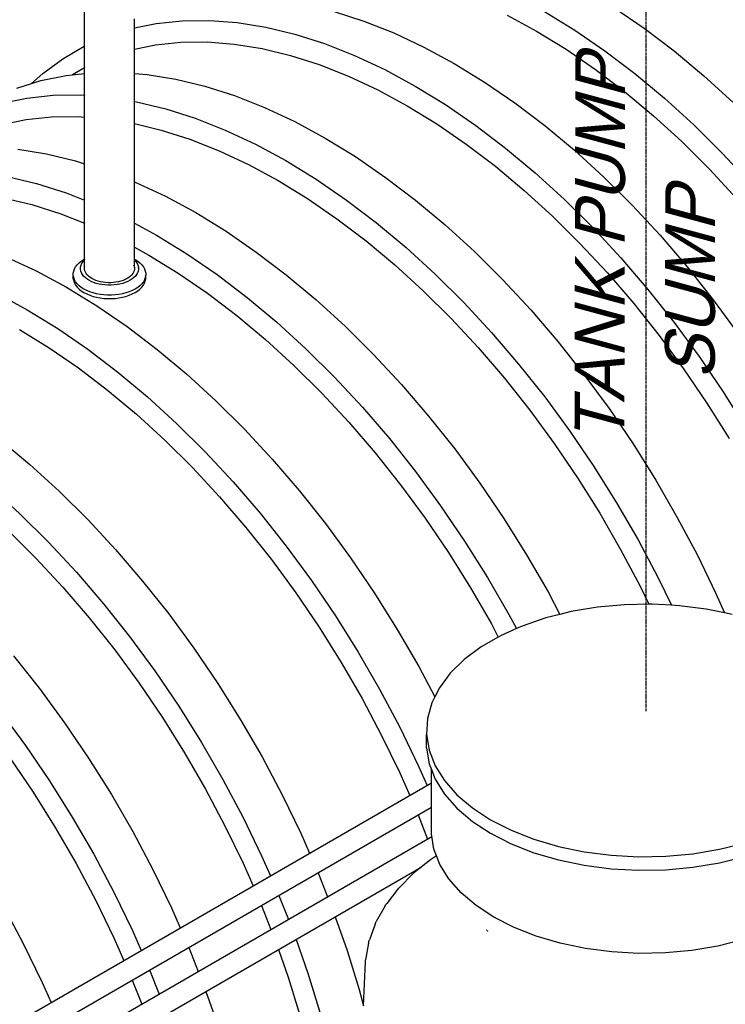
# Model space of a CAD drawing. Extents: x -18027 to -11651, y 1687 to 5059.
# Tile 122 of 170: x -13730 to -13603, y 2808 to 2986. Entities that reach past the tile are written whole.
import ezdxf

# ---------------------------------------------------------------- set-up
doc = ezdxf.new("R2010")
doc.units = 0
doc.header["$MEASUREMENT"] = 0
doc.linetypes.add('CENTER1', pattern=[0.6625, 0.5, -0.075, 0.0125, -0.075])
doc.layers.get('0').update_dxf_attribs({"linetype": 'CONTINUOUS'})
for name, color, linetype in [('CENTERLINE', 3, 'CENTER1'), ('PIPING-VENT-ISO', 3, 'CONTINUOUS'), ('TANK', 2, 'CONTINUOUS'), ('TEXT', 3, 'CONTINUOUS')]:
    doc.layers.add(name, color=color, linetype=linetype)
doc.styles.add('ISO1', font='SIMPFRAC.shx', dxfattribs={"width": 0.85, "oblique": 15})

# ---------------------------------------------------------------- blocks, each defined once
blk = doc.blocks.new('12-14 TANKS')
for p, q in [((-80.92, 59.412), (-80.92, 77.197)), ((-58.401, 62.53), (-55.726, 61.676)), ((-39.421, 62.544), (-36.682, 60.863)), ((-33.147, 62.905), (-30.419, 61.032)), ((-76.426, 61.054), (-76.426, 61.872)), ((-76.426, 61.054), (-74.461, 61.461)), ((-74.461, 61.461), (-72.102, 61.71)), ((-72.102, 61.71), (-69.661, 61.737)), ((-69.661, 61.737), (-67.146, 61.542)), ((-67.146, 61.542), (-64.568, 61.125)), ((-55.726, 61.676), (-53.02, 60.608)), ((-42.792, 62.199), (-40.128, 60.758)), ((-76.451, 61.049), (-76.426, 61.054)), ((-76.426, 59.127), (-76.426, 61.054)), ((-64.568, 61.125), (-61.936, 60.488)), ((-61.936, 60.488), (-59.262, 59.635)), ((-53.02, 60.608), (-50.292, 59.331)), ((-40.128, 60.758), (-37.464, 59.123)), ((-36.682, 60.863), (-33.954, 58.99)), ((-30.419, 61.032), (-27.712, 58.974)), ((-74.529, 59.521), (-72.235, 59.763)), ((-72.235, 59.763), (-69.86, 59.789)), ((-69.86, 59.789), (-67.414, 59.599)), ((-67.414, 59.599), (-64.906, 59.193)), ((-59.262, 59.635), (-56.555, 58.567)), ((-82.886, 58.278), (-80.948, 59.396)), ((-80.92, 59.412), (-80.948, 59.396)), ((-80.948, 59.396), (-80.92, 59.409)), ((-80.934, 59.159), (-80.92, 59.169)), ((-80.896, 59.427), (-80.92, 59.412)), ((-80.92, 59.409), (-80.896, 59.419)), ((-80.92, 59.409), (-80.92, 59.412)), ((-80.92, 59.169), (-80.92, 59.409)), ((-80.92, 59.169), (-80.896, 59.187)), ((-80.92, 57.465), (-80.92, 59.169)), ((-76.451, 59.122), (-76.426, 59.127)), ((-76.426, 59.127), (-74.529, 59.521)), ((-76.426, 56.936), (-76.426, 59.127)), ((-64.906, 59.193), (-62.347, 58.574)), ((-50.292, 59.331), (-47.553, 57.849)), ((-37.464, 59.123), (-34.811, 57.302)), ((-33.954, 58.99), (-31.248, 56.933)), ((-27.712, 58.974), (-25.038, 56.74)), ((-84.698, 56.95), (-82.886, 58.278)), ((-62.347, 58.574), (-59.745, 57.744)), ((-56.555, 58.567), (-53.827, 57.29)), ((-47.553, 57.849), (-44.814, 56.168)), ((-85.714, 56.024), (-84.698, 56.95)), ((-80.92, 57.465), (-82.026, 56.826)), ((-82.026, 56.826), (-80.92, 56.943)), ((-80.896, 57.479), (-80.92, 57.465)), ((-80.92, 56.943), (-80.92, 57.465)), ((-80.92, 56.943), (-80.896, 56.946)), ((-80.92, 54.969), (-80.92, 56.943)), ((-76.451, 56.938), (-76.426, 56.936)), ((-76.426, 56.936), (-75.278, 56.847)), ((-76.426, 54.42), (-76.426, 56.936)), ((-59.745, 57.744), (-57.113, 56.706)), ((-53.827, 57.29), (-51.088, 55.808)), ((-34.811, 57.302), (-32.178, 55.3)), ((-31.248, 56.933), (-28.573, 54.699)), ((-87.024, 55.607), (-85.714, 56.024)), ((-85.714, 56.024), (-84.859, 56.296)), ((-84.859, 56.296), (-82.593, 56.766)), ((-82.593, 56.766), (-82.026, 56.826)), ((-75.278, 56.847), (-72.699, 56.43)), ((-72.699, 56.43), (-70.068, 55.794)), ((-57.113, 56.706), (-54.46, 55.463)), ((-44.814, 56.168), (-42.086, 54.296)), ((-25.038, 56.74), (-22.406, 54.338)), ((-70.068, 55.794), (-67.394, 54.94)), ((-54.46, 55.463), (-51.796, 54.022)), ((-51.088, 55.808), (-48.35, 54.127)), ((-32.178, 55.3), (-29.577, 53.127)), ((-88.395, 54.255), (-86.128, 54.725)), ((-86.128, 54.725), (-83.77, 54.974)), ((-83.77, 54.974), (-81.328, 55.001)), ((-81.328, 55.001), (-80.92, 54.969)), ((-80.92, 54.969), (-80.896, 54.967)), ((-80.92, 53.006), (-80.92, 54.969)), ((-76.451, 54.424), (-76.426, 54.42)), ((-76.426, 54.42), (-76.235, 54.389)), ((-76.426, 52.422), (-76.426, 54.42)), ((-76.235, 54.389), (-73.603, 53.752)), ((-67.394, 54.94), (-64.687, 53.872)), ((-42.086, 54.296), (-39.379, 52.238)), ((-28.573, 54.699), (-25.942, 52.297)), ((-73.603, 53.752), (-70.929, 52.899)), ((-64.687, 53.872), (-61.959, 52.595)), ((-51.796, 54.022), (-49.132, 52.387)), ((-48.35, 54.127), (-45.621, 52.254)), ((-88.4, 52.327), (-86.196, 52.784)), ((-86.196, 52.784), (-83.902, 53.027)), ((-83.902, 53.027), (-81.527, 53.053)), ((-81.527, 53.053), (-80.92, 53.006)), ((-80.92, 53.006), (-80.896, 53.004)), ((-80.92, 48.797), (-80.92, 53.006)), ((-70.929, 52.899), (-68.223, 51.831)), ((-61.959, 52.595), (-59.22, 51.113)), ((-29.577, 53.127), (-27.018, 50.791)), ((-76.451, 52.428), (-76.426, 52.422)), ((-76.426, 52.422), (-74.014, 51.838)), ((-76.426, 47.165), (-76.426, 52.422)), ((-74.014, 51.838), (-71.413, 51.008)), ((-68.223, 51.831), (-65.495, 50.554)), ((-49.132, 52.387), (-46.478, 50.566)), ((-45.621, 52.254), (-42.915, 50.197)), ((-39.379, 52.238), (-36.705, 50.004)), ((-25.942, 52.297), (-23.364, 49.736)), ((-71.413, 51.008), (-68.78, 49.969)), ((-59.22, 51.113), (-56.481, 49.432)), ((-27.018, 50.791), (-24.51, 48.301)), ((-86.945, 50.111), (-84.367, 49.694)), ((-68.78, 49.969), (-66.127, 48.727)), ((-65.495, 50.554), (-62.756, 49.072)), ((-46.478, 50.566), (-43.846, 48.564)), ((-42.915, 50.197), (-40.241, 47.963)), ((-36.705, 50.004), (-34.074, 47.602)), ((-84.367, 49.694), (-81.735, 49.058)), ((-81.735, 49.058), (-80.92, 48.797)), ((-62.756, 49.072), (-60.017, 47.391)), ((-56.481, 49.432), (-53.753, 47.56)), ((-23.364, 49.736), (-20.849, 47.028)), ((-80.92, 48.797), (-80.896, 48.789)), ((-80.92, 45.501), (-80.92, 48.797)), ((-66.127, 48.727), (-63.463, 47.286)), ((-43.846, 48.564), (-41.245, 46.391)), ((-24.51, 48.301), (-22.064, 45.666)), ((-87.902, 47.653), (-85.271, 47.016)), ((-76.451, 47.174), (-76.426, 47.165)), ((-76.426, 47.165), (-76.354, 47.136)), ((-76.426, 43.42), (-76.426, 47.165)), ((-76.354, 47.136), (-73.626, 45.859)), ((-63.463, 47.286), (-60.799, 45.651)), ((-60.017, 47.391), (-57.289, 45.518)), ((-53.753, 47.56), (-51.047, 45.502)), ((-40.241, 47.963), (-37.609, 45.561)), ((-34.074, 47.602), (-31.495, 45.041)), ((-85.271, 47.016), (-82.596, 46.163)), ((-41.245, 46.391), (-38.685, 44.055)), ((-88.241, 45.721), (-85.681, 45.102)), ((-82.596, 46.163), (-80.92, 45.501)), ((-80.92, 45.501), (-80.896, 45.492)), ((-80.92, 43.42), (-80.92, 45.501)), ((-73.626, 45.859), (-70.887, 44.377)), ((-60.799, 45.651), (-58.145, 43.829)), ((-57.289, 45.518), (-54.582, 43.461)), ((-51.047, 45.502), (-48.372, 43.268)), ((-37.609, 45.561), (-35.031, 43)), ((-85.681, 45.102), (-83.08, 44.272)), ((-31.495, 45.041), (-28.981, 42.333)), ((-83.08, 44.272), (-80.92, 43.42)), ((-70.887, 44.377), (-68.149, 42.696)), ((-58.145, 43.829), (-55.513, 41.828)), ((-38.685, 44.055), (-36.177, 41.564)), ((-80.92, 43.42), (-80.896, 43.41)), ((-80.92, 40.184), (-80.92, 43.42)), ((-76.451, 43.433), (-76.426, 43.42)), ((-76.426, 43.42), (-74.423, 42.336)), ((-76.426, 41.251), (-76.426, 43.42)), ((-68.149, 42.696), (-65.42, 40.823)), ((-54.582, 43.461), (-51.908, 41.226)), ((-48.372, 43.268), (-45.741, 40.866)), ((-35.031, 43), (-32.516, 40.292)), ((-74.423, 42.336), (-71.684, 40.655)), ((-55.513, 41.828), (-52.912, 39.655)), ((-28.981, 42.333), (-26.539, 39.487)), ((-76.451, 41.264), (-76.426, 41.251)), ((-76.426, 41.251), (-75.13, 40.55)), ((-76.426, 40.184), (-76.426, 41.251)), ((-51.908, 41.226), (-49.277, 38.824)), ((-36.177, 41.564), (-33.731, 38.93)), ((-88.022, 40.4), (-85.294, 39.123)), ((-81.218, 40.001), (-80.989, 40.148)), ((-81.124, 39.885), (-81.012, 40.03)), ((-81.012, 40.03), (-80.92, 40.122)), ((-80.989, 40.148), (-80.92, 40.184)), ((-80.92, 40.184), (-80.896, 40.197)), ((-80.92, 40.122), (-80.92, 40.184)), ((-80.92, 40.122), (-80.896, 40.146)), ((-80.92, 39.41), (-80.92, 40.122)), ((-76.451, 40.197), (-76.426, 40.184)), ((-76.451, 40.146), (-76.426, 40.122)), ((-76.426, 40.184), (-76.358, 40.148)), ((-76.426, 40.122), (-76.426, 40.184)), ((-76.426, 40.122), (-76.334, 40.03)), ((-76.426, 39.41), (-76.426, 40.122)), ((-76.358, 40.148), (-76.129, 40.001)), ((-76.334, 40.03), (-76.223, 39.885)), ((-75.13, 40.55), (-72.466, 38.915)), ((-71.684, 40.655), (-68.956, 38.782)), ((-65.42, 40.823), (-62.714, 38.766)), ((-45.741, 40.866), (-43.163, 38.305)), ((-32.516, 40.292), (-30.075, 37.445)), ((-85.294, 39.123), (-82.555, 37.641)), ((-81.907, 39.107), (-81.836, 39.301)), ((-81.836, 39.301), (-81.73, 39.489)), ((-81.73, 39.489), (-81.591, 39.67)), ((-81.591, 39.67), (-81.419, 39.841)), ((-81.419, 39.841), (-81.218, 40.001)), ((-81.3, 39.352), (-81.295, 39.421)), ((-81.3, 39.352), (-81.295, 39.382)), ((-81.295, 39.421), (-81.266, 39.579)), ((-81.295, 39.382), (-81.295, 39.421)), ((-81.295, 39.262), (-81.295, 39.382)), ((-81.266, 39.105), (-81.295, 39.262)), ((-81.266, 39.579), (-81.209, 39.734)), ((-81.209, 39.734), (-81.124, 39.885)), ((-80.92, 39.41), (-80.896, 39.545)), ((-80.92, 39.274), (-80.92, 39.41)), ((-80.896, 39.138), (-80.92, 39.274)), ((-80.847, 39.005), (-80.896, 39.138)), ((-76.5, 39.678), (-76.451, 39.545)), ((-76.451, 39.138), (-76.5, 39.005)), ((-76.451, 39.545), (-76.426, 39.41)), ((-76.426, 39.274), (-76.451, 39.138)), ((-76.426, 39.41), (-76.426, 39.274)), ((-76.223, 39.885), (-76.138, 39.734)), ((-76.138, 39.734), (-76.081, 39.579)), ((-76.129, 40.001), (-75.927, 39.841)), ((-76.081, 39.579), (-76.052, 39.421)), ((-76.052, 39.262), (-76.081, 39.105)), ((-76.046, 39.352), (-76.052, 39.421)), ((-76.052, 39.421), (-76.052, 39.262)), ((-75.927, 39.841), (-75.756, 39.67)), ((-75.756, 39.67), (-75.617, 39.489)), ((-75.617, 39.489), (-75.511, 39.301)), ((-75.511, 39.301), (-75.439, 39.107)), ((-52.912, 39.655), (-50.352, 37.319)), ((-26.539, 39.487), (-24.18, 36.514)), ((-81.943, 38.911), (-81.907, 39.107)), ((-81.943, 38.713), (-81.943, 38.911)), ((-81.907, 38.516), (-81.943, 38.713)), ((-81.943, 38.405), (-81.943, 38.713)), ((-81.943, 38.405), (-81.907, 38.208)), ((-81.836, 38.322), (-81.907, 38.516)), ((-81.73, 38.134), (-81.836, 38.322)), ((-81.209, 38.949), (-81.266, 39.105)), ((-81.124, 38.799), (-81.209, 38.949)), ((-81.012, 38.654), (-81.124, 38.799)), ((-80.875, 38.516), (-81.012, 38.654)), ((-80.713, 38.388), (-80.875, 38.516)), ((-80.774, 38.876), (-80.847, 39.005)), ((-80.678, 38.752), (-80.774, 38.876)), ((-80.529, 38.27), (-80.713, 38.388)), ((-80.56, 38.634), (-80.678, 38.752)), ((-80.422, 38.524), (-80.56, 38.634)), ((-80.325, 38.164), (-80.529, 38.27)), ((-80.264, 38.423), (-80.422, 38.524)), ((-80.089, 38.332), (-80.264, 38.423)), ((-79.899, 38.252), (-80.089, 38.332)), ((-79.695, 38.184), (-79.899, 38.252)), ((-77.448, 38.252), (-77.652, 38.184)), ((-77.257, 38.332), (-77.448, 38.252)), ((-77.082, 38.423), (-77.257, 38.332)), ((-76.925, 38.524), (-77.082, 38.423)), ((-76.817, 38.27), (-77.021, 38.164)), ((-76.786, 38.634), (-76.925, 38.524)), ((-76.633, 38.388), (-76.817, 38.27)), ((-76.669, 38.752), (-76.786, 38.634)), ((-76.573, 38.876), (-76.669, 38.752)), ((-76.472, 38.516), (-76.633, 38.388)), ((-76.5, 39.005), (-76.573, 38.876)), ((-76.334, 38.654), (-76.472, 38.516)), ((-76.223, 38.799), (-76.334, 38.654)), ((-76.138, 38.949), (-76.223, 38.799)), ((-76.081, 39.105), (-76.138, 38.949)), ((-75.511, 38.322), (-75.617, 38.134)), ((-75.439, 38.516), (-75.511, 38.322)), ((-75.439, 39.107), (-75.404, 38.911)), ((-75.414, 38.658), (-75.439, 38.516)), ((-75.439, 38.208), (-75.404, 38.405)), ((-75.404, 38.713), (-75.414, 38.658)), ((-75.404, 38.603), (-75.414, 38.658)), ((-75.404, 38.911), (-75.404, 38.713)), ((-75.404, 38.603), (-75.404, 38.713)), ((-75.404, 38.405), (-75.404, 38.603)), ((-72.466, 38.915), (-69.813, 37.093)), ((-68.956, 38.782), (-66.249, 36.725)), ((-62.714, 38.766), (-60.04, 36.532)), ((-49.277, 38.824), (-46.698, 36.264)), ((-43.163, 38.305), (-40.648, 35.597)), ((-33.731, 38.93), (-31.356, 36.162)), ((-82.555, 37.641), (-79.816, 35.96)), ((-81.907, 38.208), (-81.836, 38.015)), ((-81.836, 38.015), (-81.73, 37.827)), ((-81.591, 37.953), (-81.73, 38.134)), ((-81.73, 37.827), (-81.591, 37.646)), ((-81.419, 37.782), (-81.591, 37.953)), ((-81.591, 37.646), (-81.419, 37.474)), ((-81.218, 37.622), (-81.419, 37.782)), ((-81.419, 37.474), (-81.218, 37.314)), ((-80.989, 37.475), (-81.218, 37.622)), ((-80.734, 37.343), (-80.989, 37.475)), ((-80.457, 37.226), (-80.734, 37.343)), ((-80.103, 38.071), (-80.325, 38.164)), ((-79.865, 37.991), (-80.103, 38.071)), ((-79.614, 37.927), (-79.865, 37.991)), ((-79.48, 38.129), (-79.695, 38.184)), ((-79.353, 37.878), (-79.614, 37.927)), ((-79.256, 38.087), (-79.48, 38.129)), ((-79.084, 37.845), (-79.353, 37.878)), ((-79.025, 38.059), (-79.256, 38.087)), ((-78.811, 37.828), (-79.084, 37.845)), ((-78.791, 38.044), (-79.025, 38.059)), ((-78.536, 37.828), (-78.811, 37.828)), ((-78.556, 38.044), (-78.791, 38.044)), ((-78.321, 38.059), (-78.556, 38.044)), ((-78.263, 37.845), (-78.536, 37.828)), ((-78.091, 38.087), (-78.321, 38.059)), ((-77.994, 37.878), (-78.263, 37.845)), ((-77.867, 38.129), (-78.091, 38.087)), ((-77.733, 37.927), (-77.994, 37.878)), ((-77.652, 38.184), (-77.867, 38.129)), ((-77.482, 37.991), (-77.733, 37.927)), ((-77.244, 38.071), (-77.482, 37.991)), ((-77.021, 38.164), (-77.244, 38.071)), ((-76.613, 37.343), (-76.89, 37.226)), ((-76.358, 37.475), (-76.613, 37.343)), ((-76.129, 37.622), (-76.358, 37.475)), ((-75.927, 37.782), (-76.129, 37.622)), ((-76.129, 37.314), (-75.927, 37.474)), ((-75.756, 37.953), (-75.927, 37.782)), ((-75.927, 37.474), (-75.756, 37.646)), ((-75.617, 38.134), (-75.756, 37.953)), ((-75.756, 37.646), (-75.617, 37.827)), ((-75.617, 37.827), (-75.511, 38.015)), ((-75.511, 38.015), (-75.439, 38.208)), ((-30.075, 37.445), (-27.716, 34.473)), ((-88.829, 37.082), (-86.09, 35.6)), ((-81.218, 37.314), (-80.989, 37.167)), ((-80.989, 37.167), (-80.734, 37.035)), ((-80.734, 37.035), (-80.457, 36.919)), ((-80.16, 37.127), (-80.457, 37.226)), ((-80.457, 36.919), (-80.16, 36.82)), ((-79.847, 37.047), (-80.16, 37.127)), ((-80.16, 36.82), (-79.847, 36.739)), ((-79.521, 36.986), (-79.847, 37.047)), ((-79.847, 36.739), (-79.521, 36.678)), ((-79.185, 36.945), (-79.521, 36.986)), ((-79.521, 36.678), (-79.185, 36.637)), ((-78.845, 36.924), (-79.185, 36.945)), ((-79.185, 36.637), (-78.845, 36.616)), ((-78.502, 36.924), (-78.845, 36.924)), ((-78.845, 36.616), (-78.502, 36.616)), ((-78.161, 36.945), (-78.502, 36.924)), ((-78.502, 36.616), (-78.161, 36.637)), ((-77.826, 36.986), (-78.161, 36.945)), ((-78.161, 36.637), (-77.826, 36.678)), ((-77.5, 37.047), (-77.826, 36.986)), ((-77.826, 36.678), (-77.5, 36.739)), ((-77.187, 37.127), (-77.5, 37.047)), ((-77.5, 36.739), (-77.187, 36.82)), ((-76.89, 37.226), (-77.187, 37.127)), ((-77.187, 36.82), (-76.89, 36.919)), ((-76.89, 36.919), (-76.613, 37.035)), ((-76.613, 37.035), (-76.358, 37.167)), ((-76.358, 37.167), (-76.129, 37.314)), ((-69.813, 37.093), (-67.18, 35.092)), ((-66.249, 36.725), (-63.575, 34.49)), ((-60.04, 36.532), (-57.408, 34.13)), ((-50.352, 37.319), (-47.845, 34.828)), ((-24.18, 36.514), (-21.914, 33.427)), ((-86.09, 35.6), (-83.351, 33.919)), ((-79.816, 35.96), (-77.088, 34.087)), ((-46.698, 36.264), (-44.183, 33.555)), ((-40.648, 35.597), (-38.206, 32.751)), ((-31.356, 36.162), (-29.062, 33.27)), ((-67.18, 35.092), (-64.579, 32.919)), ((-47.845, 34.828), (-45.399, 32.194)), ((-86.797, 33.814), (-84.133, 32.179)), ((-83.351, 33.919), (-80.623, 32.046)), ((-77.088, 34.087), (-74.381, 32.03)), ((-63.575, 34.49), (-60.944, 32.088)), ((-57.408, 34.13), (-54.83, 31.569)), ((-27.716, 34.473), (-25.449, 31.386)), ((-64.579, 32.919), (-62.02, 30.583)), ((-44.183, 33.555), (-41.742, 30.709)), ((-29.062, 33.27), (-26.858, 30.268)), ((-84.133, 32.179), (-81.48, 30.357)), ((-80.623, 32.046), (-77.917, 29.989)), ((-74.381, 32.03), (-71.707, 29.796)), ((-60.944, 32.088), (-58.366, 29.528)), ((-45.399, 32.194), (-43.024, 29.426)), ((-38.206, 32.751), (-35.848, 29.778)), ((-54.83, 31.569), (-52.315, 28.861)), ((-25.449, 31.386), (-23.284, 28.196)), ((-81.48, 30.357), (-78.847, 28.356)), ((-62.02, 30.583), (-59.512, 28.092)), ((-41.742, 30.709), (-39.383, 27.737)), ((-26.858, 30.268), (-24.752, 27.166)), ((-77.917, 29.989), (-75.242, 27.754)), ((-71.707, 29.796), (-69.076, 27.393)), ((-58.366, 29.528), (-55.851, 26.819)), ((-43.024, 29.426), (-40.73, 26.534)), ((-35.848, 29.778), (-33.581, 26.691)), ((-52.315, 28.861), (-49.874, 26.014)), ((-78.847, 28.356), (-76.246, 26.183)), ((-75.242, 27.754), (-72.611, 25.352)), ((-59.512, 28.092), (-57.066, 25.458)), ((-39.383, 27.737), (-37.117, 24.65)), ((-23.284, 28.196), (-21.229, 24.917)), ((-69.076, 27.393), (-66.497, 24.833)), ((-55.851, 26.819), (-53.409, 23.973)), ((-33.581, 26.691), (-31.416, 23.502)), ((-24.752, 27.166), (-22.753, 23.976)), ((-76.246, 26.183), (-73.687, 23.846)), ((-49.874, 26.014), (-47.515, 23.042)), ((-40.73, 26.534), (-38.525, 23.532)), ((-72.611, 25.352), (-70.033, 22.792)), ((-57.066, 25.458), (-54.691, 22.689)), ((-66.497, 24.833), (-63.982, 22.124)), ((-37.117, 24.65), (-34.952, 21.46)), ((-88.523, 23.865), (-85.849, 21.631)), ((-73.687, 23.846), (-71.179, 21.356)), ((-53.409, 23.973), (-51.05, 21.001)), ((-38.525, 23.532), (-36.419, 20.43)), ((-31.416, 23.502), (-29.36, 20.222)), ((-70.033, 22.792), (-67.518, 20.083)), ((-54.691, 22.689), (-52.397, 19.798)), ((-47.515, 23.042), (-45.248, 19.955)), ((-85.849, 21.631), (-83.218, 19.229)), ((-71.179, 21.356), (-68.733, 18.722)), ((-63.982, 22.124), (-61.541, 19.278)), ((-34.952, 21.46), (-32.896, 18.181)), ((-51.05, 21.001), (-48.784, 17.914)), ((-89.385, 19.589), (-86.753, 17.187)), ((-67.518, 20.083), (-65.076, 17.237)), ((-52.397, 19.798), (-50.192, 16.796)), ((-45.248, 19.955), (-43.083, 16.765)), ((-36.419, 20.43), (-34.42, 17.24)), ((-29.36, 20.222), (-27.423, 16.866)), ((-83.218, 19.229), (-80.639, 16.668)), ((-68.733, 18.722), (-66.358, 15.953)), ((-61.541, 19.278), (-59.182, 16.306)), ((-48.784, 17.914), (-46.619, 14.724)), ((-32.896, 18.181), (-30.958, 14.825)), ((-86.753, 17.187), (-84.175, 14.627)), ((-65.076, 17.237), (-62.718, 14.265)), ((-34.42, 17.24), (-32.535, 13.976)), ((-80.639, 16.668), (-78.125, 13.96)), ((-59.182, 16.306), (-56.916, 13.219)), ((-50.192, 16.796), (-48.086, 13.693)), ((-43.083, 16.765), (-41.028, 13.486)), ((-27.423, 16.866), (-25.611, 13.447)), ((-87.829, 15.682), (-85.321, 13.191)), ((-66.358, 15.953), (-64.064, 13.062)), ((-84.175, 14.627), (-81.66, 11.918)), ((-62.718, 14.265), (-60.451, 11.178)), ((-46.619, 14.724), (-44.563, 11.445)), ((-30.958, 14.825), (-29.146, 11.405)), ((-78.125, 13.96), (-75.683, 11.113)), ((-48.086, 13.693), (-46.087, 10.504)), ((-41.028, 13.486), (-39.09, 10.13)), ((-32.535, 13.976), (-30.773, 10.65)), ((-25.611, 13.447), (-23.931, 9.977)), ((-85.321, 13.191), (-82.875, 10.557)), ((-64.064, 13.062), (-61.86, 10.06)), ((-56.916, 13.219), (-54.751, 10.029)), ((-81.66, 11.918), (-79.218, 9.072)), ((-75.683, 11.113), (-73.324, 8.141)), ((-60.451, 11.178), (-58.286, 7.988)), ((-44.563, 11.445), (-42.626, 8.089)), ((-29.146, 11.405), (-27.946, 8.926)), ((-82.875, 10.557), (-80.5, 7.788)), ((-61.86, 10.06), (-59.754, 6.957)), ((-54.751, 10.029), (-52.695, 6.75)), ((-46.087, 10.504), (-44.203, 7.24)), ((-39.09, 10.13), (-38.015, 8.101)), ((-30.773, 10.65), (-29.982, 9.016)), ((-23.931, 9.977), (-23.165, 8.233)), ((-79.218, 9.072), (-76.86, 6.1)), ((-32.174, 8.976), (-34.624, 8.752)), ((-29.982, 9.016), (-32.174, 8.976)), ((-29.695, 9.021), (-29.982, 9.016)), ((-27.946, 8.926), (-29.695, 9.021)), ((-27.226, 8.887), (-27.946, 8.926)), ((-73.324, 8.141), (-71.058, 5.054)), ((-42.626, 8.089), (-41.951, 6.816)), ((-38.015, 8.101), (-39.282, 7.784)), ((-37.006, 8.353), (-38.015, 8.101)), ((-34.624, 8.752), (-37.006, 8.353)), ((-24.806, 8.574), (-27.226, 8.887)), ((-23.165, 8.233), (-24.806, 8.574)), ((-22.472, 8.089), (-23.165, 8.233)), ((-80.5, 7.788), (-78.206, 4.897)), ((-58.286, 7.988), (-56.231, 4.709)), ((-44.203, 7.24), (-43.578, 6.061)), ((-39.282, 7.784), (-41.417, 7.055)), ((-59.754, 6.957), (-57.754, 3.768)), ((-52.695, 6.75), (-50.757, 3.394)), ((-41.951, 6.816), (-43.377, 6.178)), ((-41.417, 7.055), (-41.951, 6.816)), ((-76.86, 6.1), (-74.593, 3.013)), ((-43.578, 6.061), (-45.13, 5.165)), ((-43.377, 6.178), (-43.578, 6.061)), ((-78.206, 4.897), (-76.002, 1.895)), ((-71.058, 5.054), (-68.893, 1.864)), ((-56.231, 4.709), (-54.293, 1.353)), ((-45.13, 5.165), (-46.65, 4.034)), ((-87.35, 4.377), (-84.992, 1.405)), ((-57.754, 3.768), (-55.87, 0.504)), ((-46.65, 4.034), (-47.913, 2.801)), ((-74.593, 3.013), (-72.428, -0.177)), ((-50.757, 3.394), (-49.311, 0.665)), ((-47.913, 2.801), (-48.898, 1.487)), ((-76.002, 1.895), (-73.896, -1.208)), ((-68.893, 1.864), (-66.837, -1.415)), ((-84.992, 1.405), (-82.725, -1.682)), ((-54.293, 1.353), (-52.481, -2.067)), ((-48.898, 1.487), (-49.311, 0.665)), ((-55.87, 0.504), (-54.107, -2.823)), ((-49.59, 0.112), (-49.978, -1.303)), ((-49.311, 0.665), (-49.59, 0.112)), ((-88.527, -0.636), (-86.261, -3.723)), ((-72.428, -0.177), (-70.373, -3.456)), ((-82.725, -1.682), (-80.56, -4.872)), ((-73.896, -1.208), (-71.897, -4.397)), ((-66.837, -1.415), (-64.899, -4.771)), ((-49.978, -1.303), (-50.056, -2.734)), ((-52.481, -2.067), (-50.801, -5.537)), ((-70.373, -3.456), (-68.435, -6.812)), ((-54.107, -2.823), (-52.474, -6.198)), ((-50.056, -2.734), (-49.823, -4.159)), ((-50.056, -3.959), (-50.056, -2.734)), ((-86.261, -3.723), (-84.095, -6.913)), ((-71.897, -4.397), (-70.012, -7.661)), ((-50.056, -3.959), (-49.823, -5.384)), ((-49.823, -4.159), (-49.281, -5.557)), ((-87.669, -4.841), (-85.563, -7.944)), ((-80.56, -4.872), (-78.504, -8.151)), ((-64.899, -4.771), (-63.087, -8.191)), ((-52.474, -6.198), (-51.577, -8.239)), ((-50.801, -5.537), (-50.011, -7.335)), ((-49.823, -5.384), (-49.619, -5.911)), ((-49.619, -8.229), (-49.619, -5.911)), ((-49.619, -5.911), (-49.281, -6.782)), ((-49.281, -5.557), (-48.441, -6.904)), ((-84.095, -6.913), (-82.04, -10.192)), ((-68.435, -6.812), (-66.623, -10.232)), ((-49.281, -6.782), (-48.441, -8.129)), ((-48.441, -6.904), (-47.315, -8.18)), ((-85.563, -7.944), (-83.564, -11.133)), ((-70.012, -7.661), (-68.249, -10.988)), ((-78.504, -8.151), (-76.567, -11.507)), ((-63.087, -8.191), (-61.408, -11.661)), ((-49.619, -11.707), (-49.619, -8.229)), ((-48.441, -8.129), (-47.315, -9.405)), ((-47.315, -8.18), (-45.921, -9.364)), ((-47.315, -9.405), (-45.921, -10.589)), ((-45.921, -9.364), (-44.281, -10.439)), ((-82.04, -10.192), (-80.102, -13.548)), ((-66.623, -10.232), (-64.943, -13.702)), ((-50.818, -10.007), (-49.961, -12.175)), ((-45.921, -10.589), (-44.281, -11.663)), ((-44.281, -10.439), (-42.421, -11.386)), ((-83.564, -11.133), (-81.679, -14.398)), ((-76.567, -11.507), (-74.755, -14.927)), ((-68.249, -10.988), (-66.616, -14.363)), ((-42.421, -11.386), (-40.369, -12.19)), ((-61.408, -11.661), (-60.617, -13.461)), ((-49.39, -13.101), (-49.619, -11.707)), ((-44.281, -11.663), (-42.421, -12.61)), ((-40.369, -12.19), (-38.159, -12.841)), ((-49.159, -13.7), (-49.39, -13.101)), ((-42.421, -12.61), (-40.369, -13.415)), ((-38.159, -12.841), (-35.826, -13.326)), ((-35.826, -13.326), (-33.405, -13.638)), ((-26.007, -13.504), (-23.626, -13.104)), ((-23.626, -13.104), (-21.349, -12.536)), ((-80.102, -13.548), (-78.29, -16.968)), ((-64.943, -13.702), (-64.152, -15.502)), ((-49.699, -14.046), (-51.233, -15.266)), ((-49.345, -13.819), (-49.699, -14.046)), ((-49.159, -13.7), (-49.345, -13.819)), ((-48.861, -14.468), (-49.159, -13.7)), ((-40.369, -13.415), (-38.159, -14.065)), ((-38.159, -14.065), (-35.826, -14.55)), ((-33.405, -13.638), (-30.936, -13.773)), ((-30.936, -13.773), (-28.457, -13.728)), ((-28.457, -13.728), (-26.007, -13.504)), ((-23.626, -14.329), (-21.349, -13.76)), ((-81.679, -14.398), (-79.917, -17.724)), ((-74.755, -14.927), (-73.075, -18.397)), ((-66.616, -14.363), (-65.718, -16.407)), ((-48.04, -15.785), (-48.861, -14.468)), ((-35.826, -14.55), (-33.405, -14.863)), ((-33.405, -14.863), (-30.936, -14.997)), ((-30.936, -14.997), (-28.457, -14.953)), ((-28.457, -14.953), (-26.007, -14.729)), ((-26.007, -14.729), (-23.626, -14.329)), ((-59.846, -15.221), (-58.989, -17.389)), ((-51.233, -15.266), (-52.539, -16.571)), ((-46.939, -17.033), (-48.04, -15.785)), ((-52.586, -16.626), (-53.65, -18.006)), ((-52.586, -16.626), (-52.539, -16.571)), ((-79.917, -17.724), (-78.283, -21.099)), ((-78.29, -16.968), (-76.611, -20.438)), ((-63.381, -17.263), (-62.524, -19.431)), ((-45.576, -18.191), (-46.939, -17.033)), ((-88.234, -18.243), (-86.422, -21.663)), ((-73.075, -18.397), (-72.283, -20.199)), ((-64.959, -18.174), (-64.102, -20.343)), ((-53.776, -18.194), (-54.589, -19.638)), ((-53.776, -18.194), (-53.738, -18.128)), ((-53.738, -18.128), (-53.696, -18.066)), ((-53.696, -18.066), (-53.65, -18.006)), ((-43.972, -19.241), (-45.576, -18.191)), ((-58.297, -19.196), (-57.229, -22.233)), ((-42.152, -20.167), (-43.972, -19.241)), ((-76.611, -20.438), (-75.819, -22.241)), ((-54.682, -19.852), (-55.204, -21.269)), ((-54.682, -19.852), (-54.655, -19.779)), ((-54.655, -19.779), (-54.624, -19.708)), ((-54.624, -19.708), (-54.589, -19.638)), ((-44.62, -20.42), (-44.674, -20.443)), ((-40.147, -20.955), (-42.152, -20.167)), ((-78.283, -21.099), (-77.384, -23.145)), ((-61.832, -21.238), (-60.764, -24.274)), ((-55.231, -21.344), (-55.204, -21.269)), ((-44.538, -20.502), (-44.592, -20.525)), ((-37.986, -21.59), (-40.147, -20.955)), ((-21.548, -21.292), (-23.774, -21.848)), ((-86.422, -21.663), (-84.742, -25.133)), ((-71.512, -21.96), (-70.655, -24.128)), ((-63.426, -22.158), (-62.551, -24.646)), ((-55.288, -21.576), (-55.565, -23.096)), ((-55.288, -21.576), (-55.274, -21.498)), ((-55.274, -21.498), (-55.255, -21.42)), ((-55.255, -21.42), (-55.231, -21.344)), ((-35.704, -22.065), (-37.986, -21.59)), ((-33.337, -22.37), (-35.704, -22.065)), ((-23.774, -21.848), (-26.103, -22.239)), ((-57.229, -22.233), (-56.14, -25.765)), ((-55.575, -23.176), (-55.565, -23.096)), ((-30.922, -22.502), (-33.337, -22.37)), ((-28.498, -22.458), (-30.922, -22.502)), ((-26.103, -22.239), (-28.498, -22.458)), ((-75.048, -24.002), (-74.191, -26.17)), ((-55.751, -27.238), (-55.581, -23.256)), ((-55.581, -23.256), (-55.575, -23.176)), ((-62.551, -24.646), (-61.492, -28.082)), ((-60.764, -24.274), (-59.676, -27.807)), ((-84.742, -25.133), (-83.95, -26.937)), ((-76.625, -24.913), (-75.768, -27.081)), ((-56.14, -25.765), (-55.751, -27.238)), ((-69.963, -25.934), (-68.896, -28.969))]:
    blk.add_line(p, q)

msp = doc.modelspace()

# ---------------------------------------------------------------- linework, layer by layer
at = {"layer": 'CENTERLINE', "color": 3, "linetype": 'CENTER1'}
msp.add_line((-13617.18, 2861.38), (-13617.18, 3015.3), dxfattribs=at)
at = {"layer": 'PIPING-VENT-ISO'}
for p, q in [((-14212.43, 2527.05, 0), (-13655.98, 2848.45, 0)), ((-14212.43, 2522.64, 0), (-13655.98, 2844.04, 0)), ((-14209.96, 2518.74, 0), (-13655.9, 2838.76, 0)), ((-14206.14, 2516.53, 0), (-13657.83, 2833.23, 0))]:
    msp.add_line(p, q, dxfattribs=at)

# ---------------------------------------------------------------- block references
at = {"layer": 'TANK', "xscale": 2, "yscale": 2, "zscale": 2}
msp.add_blockref('12-14 TANKS', (-13556.74, 2862.67), dxfattribs=at)

# ---------------------------------------------------------------- texts
at = {"layer": 'TEXT', "style": 'ISO1', "oblique": 15}
for s, p in [('TANK PUMP', (-13621.15, 2909.75)), ('SUMP', (-13604.83, 2921.25))]:
    msp.add_text(s, height=9, rotation=89.8643, dxfattribs=at).set_placement(p)

doc.saveas('drawing.dxf')
